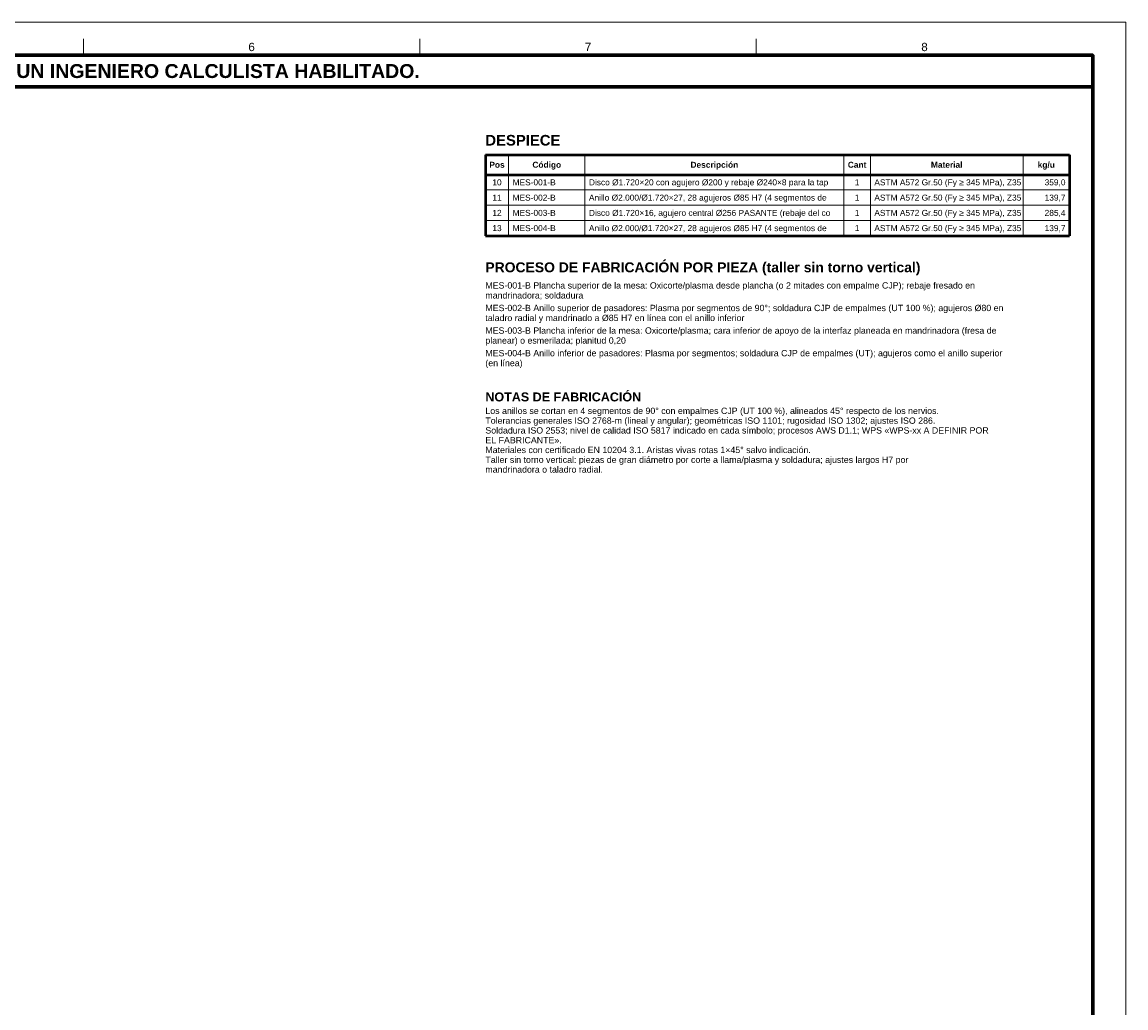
# Model space of a CAD drawing. Header units: millimetres. Extents: x 0 to 841, y 0 to 594.
# Tile 13 of 13: x 508 to 841, y 297 to 594. Entities that reach past the tile are written whole.
import ezdxf
from ezdxf.enums import TextEntityAlignment as Align

# ---------------------------------------------------------------- set-up
doc = ezdxf.new("R2010")
doc.units = ezdxf.units.MM
for name, color, linetype, lineweight in [('FINA', 7, 'CONTINUOUS', 18), ('MARCO', 7, 'CONTINUOUS', 70), ('TXT', 7, 'CONTINUOUS', 25), ('VIS', 7, 'CONTINUOUS', 50)]:
    doc.layers.add(name, color=color, linetype=linetype, lineweight=lineweight)
doc.styles.add('STD', font='LiberationSans-Regular.ttf')
doc.styles.add('STDB', font='LiberationSans-Bold.ttf')

msp = doc.modelspace()

# ---------------------------------------------------------------- linework, layer by layer
at = {"layer": 'FINA'}
for p, q in [((526.88, 584), (526.88, 589)), ((628.25, 584), (628.25, 589)), ((729.62, 584), (729.62, 589)), ((655, 554), (655, 529.62)), ((678, 554), (678, 529.62)), ((756, 554), (756, 529.62)), ((764, 554), (764, 529.62)), ((810, 554), (810, 529.62)), ((648, 543.42), (824, 543.42)), ((648, 538.82), (824, 538.82)), ((648, 534.22), (824, 534.22))]:
    msp.add_line(p, q, dxfattribs=at)
msp.add_lwpolyline([(0, 0), (841, 0), (841, 594), (0, 594)], close=True, dxfattribs=at)
at = {"layer": 'MARCO'}
for points in [[(20, 10), (831, 10), (831, 584), (20, 584)], [(20, 574.5), (831, 574.5), (831, 584), (20, 584)]]:
    msp.add_lwpolyline(points, close=True, dxfattribs=at)
at = {"layer": 'VIS'}
for p, q in [((648, 554), (824, 554)), ((648, 554), (648, 529.62)), ((824, 554), (824, 529.62)), ((648, 548.02), (824, 548.02)), ((648, 529.62), (824, 529.62))]:
    msp.add_line(p, q, dxfattribs=at)

# ---------------------------------------------------------------- texts
at = {"layer": 'TXT'}
for s, height, style, p in [('6', 2.5, 'STD', (577.56, 586.5)), ('7', 2.5, 'STD', (678.94, 586.5)), ('8', 2.5, 'STD', (780.31, 586.5)), ('ESTOS PLANOS NO SON VÁLIDOS PARA FABRICACIÓN HASTA SU REVISIÓN Y APROBACIÓN POR UN INGENIERO CALCULISTA HABILITADO.', 4.2, 'STDB', (425.5, 579.25)), ('Código', 1.8, 'STDB', (666.5, 551.01)), ('Descripción', 1.8, 'STDB', (717, 551.01)), ('Pos', 1.8, 'STDB', (651.5, 551.01)), ('Cant', 1.8, 'STDB', (760, 551.01)), ('Material', 1.8, 'STDB', (787, 551.01)), ('kg/u', 1.8, 'STDB', (817, 551.01)), ('10', 1.8, 'STD', (651.5, 545.72)), ('1', 1.8, 'STD', (760, 545.72)), ('11', 1.8, 'STD', (651.5, 541.12)), ('1', 1.8, 'STD', (760, 541.12)), ('12', 1.8, 'STD', (651.5, 536.52)), ('1', 1.8, 'STD', (760, 536.52)), ('13', 1.8, 'STD', (651.5, 531.92)), ('1', 1.8, 'STD', (760, 531.92))]:
    msp.add_text(s, height=height, dxfattribs=dict(at, style=style)).set_placement(p, align=Align.MIDDLE_CENTER)
for s, height, style, p in [('DESPIECE', 3.2, 'STDB', (648, 560)), ('PROCESO DE FABRICACIÓN POR PIEZA (taller sin torno vertical)', 3, 'STDB', (648, 521.62)), ('MES-001-B Plancha superior de la mesa: Oxicorte/plasma desde plancha (o 2 mitades con empalme CJP); rebaje fresado en', 1.9, 'STD', (648, 515.62)), ('mandrinadora; soldadura', 1.9, 'STD', (648, 512.62)), ('MES-002-B Anillo superior de pasadores: Plasma por segmentos de 90°; soldadura CJP de empalmes (UT 100 %); agujeros Ø80 en', 1.9, 'STD', (648, 508.82)), ('taladro radial y mandrinado a Ø85 H7 en línea con el anillo inferior', 1.9, 'STD', (648, 505.82)), ('MES-003-B Plancha inferior de la mesa: Oxicorte/plasma; cara inferior de apoyo de la interfaz planeada en mandrinadora (fresa de', 1.9, 'STD', (648, 502.02)), ('planear) o esmerilada; planitud 0,20', 1.9, 'STD', (648, 499.02)), ('(en línea)', 1.9, 'STD', (648, 492.22)), ('MES-004-B Anillo inferior de pasadores: Plasma por segmentos; soldadura CJP de empalmes (UT); agujeros como el anillo superior', 1.9, 'STD', (648, 495.22)), ('NOTAS DE FABRICACIÓN', 2.7, 'STDB', (648, 482.42)), ('Los anillos se cortan en 4 segmentos de 90° con empalmes CJP (UT 100 %), alineados 45° respecto de los nervios.', 1.9, 'STD', (648, 477.83)), ('Tolerancias generales ISO 2768-m (lineal y angular); geométricas ISO 1101; rugosidad ISO 1302; ajustes ISO 286.', 1.9, 'STD', (648, 474.88)), ('Soldadura ISO 2553; nivel de calidad ISO 5817 indicado en cada símbolo; procesos AWS D1.1; WPS «WPS-xx A DEFINIR POR', 1.9, 'STD', (648, 471.94)), ('EL FABRICANTE».', 1.9, 'STD', (648, 468.99)), ('Materiales con certificado EN 10204 3.1. Aristas vivas rotas 1×45° salvo indicación.', 1.9, 'STD', (648, 466.05)), ('Taller sin torno vertical: piezas de gran diámetro por corte a llama/plasma y soldadura; ajustes largos H7 por', 1.9, 'STD', (648, 463.1)), ('mandrinadora o taladro radial.', 1.9, 'STD', (648, 460.16))]:
    msp.add_text(s, height=height, dxfattribs=dict(at, style=style)).set_placement(p, align=Align.TOP_LEFT)
at = {"layer": 'TXT', "style": 'STD'}
for s, p in [('MES-001-B', (656.2, 545.72)), ('Disco Ø1.720×20 con agujero Ø200 y rebaje Ø240×8 para la tap', (679.2, 545.72)), ('ASTM A572 Gr.50 (Fy ≥ 345 MPa), Z35 ', (765.2, 545.72)), ('Anillo Ø2.000/Ø1.720×27, 28 agujeros Ø85 H7 (4 segmentos de ', (679.2, 541.12)), ('ASTM A572 Gr.50 (Fy ≥ 345 MPa), Z35 ', (765.2, 541.12)), ('MES-002-B', (656.2, 541.12)), ('MES-003-B', (656.2, 536.52)), ('Disco Ø1.720×16, agujero central Ø256 PASANTE (rebaje del co', (679.2, 536.52)), ('ASTM A572 Gr.50 (Fy ≥ 345 MPa), Z35 ', (765.2, 536.52)), ('MES-004-B', (656.2, 531.92)), ('Anillo Ø2.000/Ø1.720×27, 28 agujeros Ø85 H7 (4 segmentos de ', (679.2, 531.92)), ('ASTM A572 Gr.50 (Fy ≥ 345 MPa), Z35 ', (765.2, 531.92))]:
    msp.add_text(s, height=1.8, dxfattribs=at).set_placement(p, align=Align.MIDDLE_LEFT)
for s, p in [('359,0', (822.8, 545.72)), ('139,7', (822.8, 541.12)), ('285,4', (822.8, 536.52)), ('139,7', (822.8, 531.92))]:
    msp.add_text(s, height=1.8, dxfattribs=at).set_placement(p, align=Align.MIDDLE_RIGHT)

doc.saveas('drawing.dxf')
